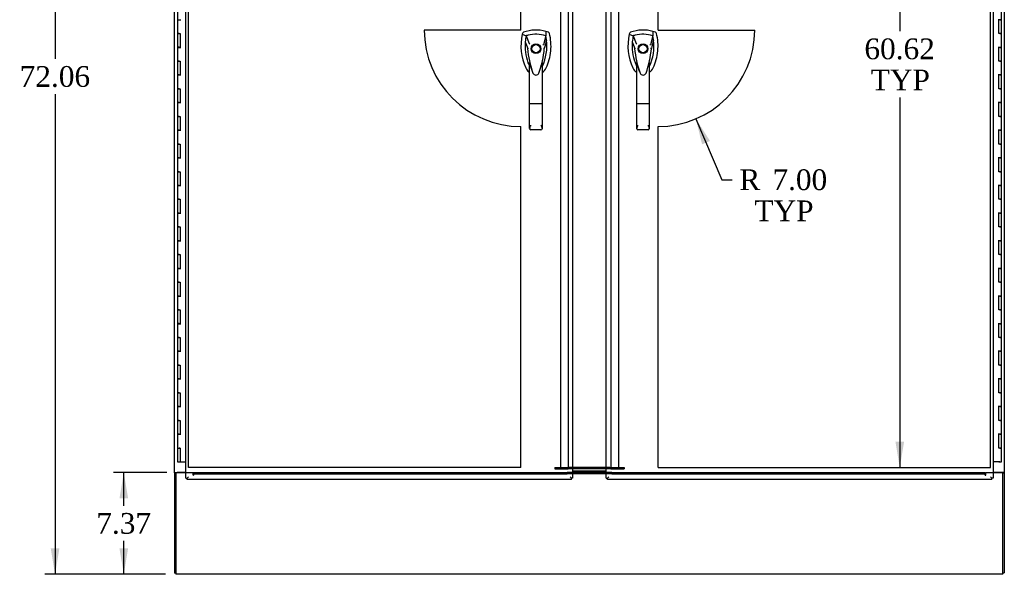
# Model space of a CAD drawing. Header units: inches. Extents: x 1 to 359, y -2 to 239.
# Tile 35 of 79: x 68 to 140, y 81 to 121. Entities that reach past the tile are written whole.
import ezdxf
from ezdxf.enums import TextEntityAlignment as Align
from ezdxf.lldxf.tags import DXFTag

# ---------------------------------------------------------------- set-up
doc = ezdxf.new("R2010")
doc.units = ezdxf.units.IN
doc.header["$MEASUREMENT"] = 0
for name, color, linetype in [('COM54746-60', 7, 'Continuous'), ('COM70098', 7, 'Continuous'), ('COM70739-9', 7, 'Continuous'), ('COM71195-7', 7, 'Continuous'), ('COM71196-7', 7, 'Continuous'), ('COM71299-2', 7, 'Continuous'), ('COM71300-2', 7, 'Continuous'), ('COM71301-2', 7, 'Continuous'), ('Default', 7, 'Continuous'), ('DV1_Default', 7, 'Continuous'), ('GSK87756', 7, 'Continuous'), ('HAN13068', 7, 'Continuous'), ('NTS86070', 7, 'Continuous')]:
    doc.layers.add(name, color=color, linetype=linetype)
doc.styles.add('SEACAD_Times_New_Roman', font='times.ttf')
tags = doc.linetypes.add('HIDDEN2', pattern=[0.1875, 0.125, -0.0625]).pattern_tags.tags
tags[6:7] = [DXFTag(74, 4), DXFTag(75, 0), DXFTag(340, '0'), DXFTag(46, 0.0), DXFTag(50, 0.0), DXFTag(44, 0.0), DXFTag(45, 0.0)]
tags[4:5] = [DXFTag(74, 4), DXFTag(75, 0), DXFTag(340, '0'), DXFTag(46, 0.0), DXFTag(50, 0.0), DXFTag(44, 0.0), DXFTag(45, 0.0)]
tags = doc.linetypes.add('PHANTOM2', pattern=[1.25, 0.625, -0.125, 0.125, -0.125, 0.125, -0.125]).pattern_tags.tags
tags[14:15] = [DXFTag(74, 4), DXFTag(75, 0), DXFTag(340, '0'), DXFTag(46, 0.0), DXFTag(50, 0.0), DXFTag(44, 0.0), DXFTag(45, 0.0)]
tags[12:13] = [DXFTag(74, 4), DXFTag(75, 0), DXFTag(340, '0'), DXFTag(46, 0.0), DXFTag(50, 0.0), DXFTag(44, 0.0), DXFTag(45, 0.0)]
tags[10:11] = [DXFTag(74, 4), DXFTag(75, 0), DXFTag(340, '0'), DXFTag(46, 0.0), DXFTag(50, 0.0), DXFTag(44, 0.0), DXFTag(45, 0.0)]
tags[8:9] = [DXFTag(74, 4), DXFTag(75, 0), DXFTag(340, '0'), DXFTag(46, 0.0), DXFTag(50, 0.0), DXFTag(44, 0.0), DXFTag(45, 0.0)]
tags[6:7] = [DXFTag(74, 4), DXFTag(75, 0), DXFTag(340, '0'), DXFTag(46, 0.0), DXFTag(50, 0.0), DXFTag(44, 0.0), DXFTag(45, 0.0)]
tags[4:5] = [DXFTag(74, 4), DXFTag(75, 0), DXFTag(340, '0'), DXFTag(46, 0.0), DXFTag(50, 0.0), DXFTag(44, 0.0), DXFTag(45, 0.0)]
doc.dimstyles.new('HAMMOND_(STH_-_300x200)', dxfattribs={"dimtxt": 1.5, "dimasz": 1.875, "dimexe": 0.75, "dimexo": 0.75, "dimgap": 0.375, "dimtad": 0, "dimtih": 1, "dimtoh": 1, "dimzin": 0, "dimdsep": 46, "dimtxsty": 'SEACAD_Times_New_Roman', "dimblk1": '_SE_FILLED', "dimblk2": '_SE_FILLED', "dimsah": 1, "dimcen": 0.75, "dimadec": 0, "dimazin": 0, "dimtfac": 0.8, "dimtofl": 0, "dimtmove": 0, "dimatfit": 3, "dimfxl": 1, "dimtolj": 1, "dimtzin": 0, "dimarcsym": 0})

# ---------------------------------------------------------------- blocks, each defined once
blk = doc.blocks.new('SE')
at = {"layer": 'COM54746-60', "color": 7, "linetype": 'Continuous'}
for p, q in [((79.796, 122.382), (79.796, 121.382)), ((139.436, 121.381), (139.436, 122.382)), ((79.796, 121.383), (79.796, 120.382)), ((79.796, 121.382), (80.03, 121.382)), ((139.436, 121.382), (139.202, 121.382)), ((139.319, 121.381), (139.252, 121.381)), ((139.252, 120.382), (139.252, 121.381)), ((139.319, 121.381), (139.436, 121.381)), ((139.436, 120.382), (139.436, 121.382)), ((79.913, 120.382), (79.796, 120.382)), ((79.796, 120.382), (79.913, 120.382)), ((79.796, 120.382), (79.796, 119.382)), ((79.913, 120.382), (79.981, 120.382)), ((79.981, 120.382), (79.981, 119.383)), ((139.319, 120.382), (139.252, 120.382)), ((139.319, 120.382), (139.436, 120.382)), ((139.436, 120.382), (139.319, 120.382)), ((139.436, 119.381), (139.436, 120.382)), ((79.913, 119.383), (79.796, 119.383)), ((79.796, 119.383), (79.796, 118.382)), ((79.796, 119.382), (80.03, 119.382)), ((79.913, 119.383), (79.981, 119.383)), ((139.436, 119.382), (139.202, 119.382)), ((139.319, 119.381), (139.252, 119.381)), ((139.252, 118.382), (139.252, 119.381)), ((139.319, 119.381), (139.436, 119.381)), ((139.436, 118.382), (139.436, 119.382)), ((79.913, 118.382), (79.796, 118.382)), ((79.796, 118.382), (79.913, 118.382)), ((79.796, 118.382), (79.796, 117.382)), ((79.913, 118.382), (79.981, 118.382)), ((79.981, 118.382), (79.981, 117.383)), ((139.319, 118.382), (139.252, 118.382)), ((139.319, 118.382), (139.436, 118.382)), ((139.436, 118.382), (139.319, 118.382)), ((139.436, 117.381), (139.436, 118.382)), ((79.913, 117.383), (79.796, 117.383)), ((79.796, 117.383), (79.796, 116.382)), ((79.796, 117.382), (80.03, 117.382)), ((79.913, 117.383), (79.981, 117.383)), ((139.436, 117.382), (139.202, 117.382)), ((139.319, 117.381), (139.252, 117.381)), ((139.252, 116.382), (139.252, 117.381)), ((139.319, 117.381), (139.436, 117.381)), ((139.436, 116.382), (139.436, 117.382)), ((79.913, 116.382), (79.796, 116.382)), ((79.796, 116.382), (79.913, 116.382)), ((79.796, 116.382), (79.796, 115.382)), ((79.913, 116.382), (79.981, 116.382)), ((79.981, 116.382), (79.981, 115.383)), ((139.319, 116.382), (139.252, 116.382)), ((139.319, 116.382), (139.436, 116.382)), ((139.436, 116.382), (139.319, 116.382)), ((139.436, 115.381), (139.436, 116.382)), ((79.913, 115.383), (79.796, 115.383)), ((79.796, 115.383), (79.796, 114.382)), ((79.796, 115.382), (80.03, 115.382)), ((79.913, 115.383), (79.981, 115.383)), ((139.436, 115.382), (139.202, 115.382)), ((139.319, 115.381), (139.252, 115.381)), ((139.252, 114.382), (139.252, 115.381)), ((139.319, 115.381), (139.436, 115.381)), ((139.436, 114.382), (139.436, 115.382)), ((79.913, 114.382), (79.796, 114.382)), ((79.796, 114.382), (79.913, 114.382)), ((79.796, 114.382), (79.796, 113.382)), ((79.913, 114.382), (79.981, 114.382)), ((79.981, 114.382), (79.981, 113.383)), ((139.319, 114.382), (139.252, 114.382)), ((139.319, 114.382), (139.436, 114.382)), ((139.436, 114.382), (139.319, 114.382)), ((139.436, 113.381), (139.436, 114.382)), ((79.913, 113.383), (79.796, 113.383)), ((79.796, 113.383), (79.796, 112.382)), ((79.796, 113.382), (80.03, 113.382)), ((79.913, 113.383), (79.981, 113.383)), ((139.436, 113.382), (139.202, 113.382)), ((139.319, 113.381), (139.252, 113.381)), ((139.252, 112.382), (139.252, 113.381)), ((139.319, 113.381), (139.436, 113.381)), ((139.436, 112.382), (139.436, 113.382)), ((79.913, 112.382), (79.796, 112.382)), ((79.796, 112.382), (79.913, 112.382)), ((79.796, 112.382), (79.796, 111.382)), ((79.913, 112.382), (79.981, 112.382)), ((79.981, 112.382), (79.981, 111.383)), ((139.319, 112.382), (139.252, 112.382)), ((139.319, 112.382), (139.436, 112.382)), ((139.436, 112.382), (139.319, 112.382)), ((139.436, 111.381), (139.436, 112.382)), ((79.913, 111.383), (79.796, 111.383)), ((79.796, 111.383), (79.796, 110.382)), ((79.796, 111.382), (80.03, 111.382)), ((79.913, 111.383), (79.981, 111.383)), ((139.436, 111.382), (139.202, 111.382)), ((139.319, 111.381), (139.252, 111.381)), ((139.252, 110.382), (139.252, 111.381)), ((139.319, 111.381), (139.436, 111.381)), ((139.436, 110.382), (139.436, 111.382)), ((79.913, 110.382), (79.796, 110.382)), ((79.796, 110.382), (79.913, 110.382)), ((79.796, 110.382), (79.796, 109.382)), ((79.913, 110.382), (79.981, 110.382)), ((79.981, 110.382), (79.981, 109.383)), ((139.319, 110.382), (139.252, 110.382)), ((139.319, 110.382), (139.436, 110.382)), ((139.436, 110.382), (139.319, 110.382)), ((139.436, 109.381), (139.436, 110.382)), ((79.913, 109.383), (79.796, 109.383)), ((79.796, 109.383), (79.796, 108.382)), ((79.796, 109.382), (80.03, 109.382)), ((79.913, 109.383), (79.981, 109.383)), ((139.436, 109.382), (139.202, 109.382)), ((139.319, 109.381), (139.252, 109.381)), ((139.252, 108.382), (139.252, 109.381)), ((139.319, 109.381), (139.436, 109.381)), ((139.436, 108.382), (139.436, 109.382)), ((79.913, 108.382), (79.796, 108.382)), ((79.796, 108.382), (79.913, 108.382)), ((79.796, 108.382), (79.796, 107.382)), ((79.913, 108.382), (79.981, 108.382)), ((79.981, 108.382), (79.981, 107.383)), ((139.319, 108.382), (139.252, 108.382)), ((139.319, 108.382), (139.436, 108.382)), ((139.436, 108.382), (139.319, 108.382)), ((139.436, 107.381), (139.436, 108.382)), ((79.913, 107.383), (79.796, 107.383)), ((79.796, 107.383), (79.796, 106.382)), ((79.796, 107.382), (80.03, 107.382)), ((79.913, 107.383), (79.981, 107.383)), ((139.436, 107.382), (139.202, 107.382)), ((139.319, 107.381), (139.252, 107.381)), ((139.252, 106.382), (139.252, 107.381)), ((139.319, 107.381), (139.436, 107.381)), ((139.436, 106.382), (139.436, 107.382)), ((79.913, 106.382), (79.796, 106.382)), ((79.796, 106.382), (79.913, 106.382)), ((79.796, 106.382), (79.796, 105.382)), ((79.913, 106.382), (79.981, 106.382)), ((79.981, 106.382), (79.981, 105.383)), ((139.319, 106.382), (139.252, 106.382)), ((139.319, 106.382), (139.436, 106.382)), ((139.436, 106.382), (139.319, 106.382)), ((139.436, 105.381), (139.436, 106.382)), ((79.913, 105.383), (79.796, 105.383)), ((79.796, 105.383), (79.796, 104.382)), ((79.796, 105.382), (80.03, 105.382)), ((79.913, 105.383), (79.981, 105.383)), ((139.436, 105.382), (139.202, 105.382)), ((139.319, 105.381), (139.252, 105.381)), ((139.252, 104.382), (139.252, 105.381)), ((139.319, 105.381), (139.436, 105.381)), ((139.436, 104.382), (139.436, 105.382)), ((79.913, 104.382), (79.796, 104.382)), ((79.796, 104.382), (79.913, 104.382)), ((79.796, 104.382), (79.796, 103.382)), ((79.913, 104.382), (79.981, 104.382)), ((79.981, 104.382), (79.981, 103.383)), ((139.319, 104.382), (139.252, 104.382)), ((139.319, 104.382), (139.436, 104.382)), ((139.436, 104.382), (139.319, 104.382)), ((139.436, 103.381), (139.436, 104.382)), ((79.913, 103.383), (79.796, 103.383)), ((79.796, 103.383), (79.796, 102.382)), ((79.796, 103.382), (80.03, 103.382)), ((79.913, 103.383), (79.981, 103.383)), ((139.436, 103.382), (139.202, 103.382)), ((139.319, 103.381), (139.252, 103.381)), ((139.252, 102.382), (139.252, 103.381)), ((139.319, 103.381), (139.436, 103.381)), ((139.436, 102.382), (139.436, 103.382)), ((79.913, 102.382), (79.796, 102.382)), ((79.796, 102.382), (79.913, 102.382)), ((79.796, 102.382), (79.796, 101.382)), ((79.913, 102.382), (79.981, 102.382)), ((79.981, 102.382), (79.981, 101.383)), ((139.319, 102.382), (139.252, 102.382)), ((139.319, 102.382), (139.436, 102.382)), ((139.436, 102.382), (139.319, 102.382)), ((139.436, 101.381), (139.436, 102.382)), ((79.913, 101.383), (79.796, 101.383)), ((79.796, 101.383), (79.796, 100.382)), ((79.796, 101.382), (80.03, 101.382)), ((79.913, 101.383), (79.981, 101.383)), ((139.436, 101.382), (139.202, 101.382)), ((139.319, 101.381), (139.252, 101.381)), ((139.252, 100.382), (139.252, 101.381)), ((139.319, 101.381), (139.436, 101.381)), ((139.436, 100.382), (139.436, 101.382)), ((79.913, 100.382), (79.796, 100.382)), ((79.796, 100.382), (79.913, 100.382)), ((79.796, 100.382), (79.796, 99.382)), ((79.913, 100.382), (79.981, 100.382)), ((79.981, 100.382), (79.981, 99.383)), ((139.319, 100.382), (139.252, 100.382)), ((139.319, 100.382), (139.436, 100.382)), ((139.436, 100.382), (139.319, 100.382)), ((139.436, 99.381), (139.436, 100.382)), ((79.913, 99.383), (79.796, 99.383)), ((79.796, 99.383), (79.796, 98.382)), ((79.796, 99.382), (80.03, 99.382)), ((79.913, 99.383), (79.981, 99.383)), ((139.436, 99.382), (139.202, 99.382)), ((139.319, 99.381), (139.252, 99.381)), ((139.252, 98.382), (139.252, 99.381)), ((139.319, 99.381), (139.436, 99.381)), ((139.436, 98.382), (139.436, 99.382)), ((79.913, 98.382), (79.796, 98.382)), ((79.796, 98.382), (79.913, 98.382)), ((79.796, 98.382), (79.796, 97.382)), ((79.913, 98.382), (79.981, 98.382)), ((79.981, 98.382), (79.981, 97.383)), ((139.319, 98.382), (139.252, 98.382)), ((139.319, 98.382), (139.436, 98.382)), ((139.436, 98.382), (139.319, 98.382)), ((139.436, 97.381), (139.436, 98.382)), ((79.913, 97.383), (79.796, 97.383)), ((79.796, 97.383), (79.796, 96.382)), ((79.796, 97.382), (80.03, 97.382)), ((79.913, 97.383), (79.981, 97.383)), ((139.436, 97.382), (139.202, 97.382)), ((139.319, 97.381), (139.252, 97.381)), ((139.252, 96.382), (139.252, 97.381)), ((139.319, 97.381), (139.436, 97.381)), ((139.436, 96.382), (139.436, 97.382)), ((79.913, 96.382), (79.796, 96.382)), ((79.796, 96.382), (79.913, 96.382)), ((79.796, 96.382), (79.796, 95.382)), ((79.913, 96.382), (79.981, 96.382)), ((79.981, 96.382), (79.981, 95.383)), ((139.319, 96.382), (139.252, 96.382)), ((139.319, 96.382), (139.436, 96.382)), ((139.436, 96.382), (139.319, 96.382)), ((139.436, 95.381), (139.436, 96.382)), ((79.913, 95.383), (79.796, 95.383)), ((79.796, 95.383), (79.796, 94.382)), ((79.796, 95.382), (80.03, 95.382)), ((79.913, 95.383), (79.981, 95.383)), ((139.436, 95.382), (139.202, 95.382)), ((139.319, 95.381), (139.252, 95.381)), ((139.252, 94.382), (139.252, 95.381)), ((139.319, 95.381), (139.436, 95.381)), ((139.436, 94.382), (139.436, 95.382)), ((79.913, 94.382), (79.796, 94.382)), ((79.796, 94.382), (79.913, 94.382)), ((79.796, 94.382), (79.796, 93.382)), ((79.913, 94.382), (79.981, 94.382)), ((79.981, 94.382), (79.981, 93.383)), ((139.319, 94.382), (139.252, 94.382)), ((139.319, 94.382), (139.436, 94.382)), ((139.436, 94.382), (139.319, 94.382)), ((139.436, 93.381), (139.436, 94.382)), ((79.913, 93.383), (79.796, 93.383)), ((79.796, 93.383), (79.796, 92.382)), ((79.796, 93.382), (80.03, 93.382)), ((79.913, 93.383), (79.981, 93.383)), ((139.436, 93.382), (139.202, 93.382)), ((139.319, 93.381), (139.252, 93.381)), ((139.252, 92.382), (139.252, 93.381)), ((139.319, 93.381), (139.436, 93.381)), ((139.436, 92.382), (139.436, 93.382)), ((79.913, 92.382), (79.796, 92.382)), ((79.796, 92.382), (79.913, 92.382)), ((79.796, 92.382), (79.796, 91.382)), ((79.913, 92.382), (79.981, 92.382)), ((79.981, 92.382), (79.981, 91.383)), ((139.319, 92.382), (139.252, 92.382)), ((139.319, 92.382), (139.436, 92.382)), ((139.436, 92.382), (139.319, 92.382)), ((139.436, 91.381), (139.436, 92.382)), ((79.913, 91.383), (79.796, 91.383)), ((79.796, 91.383), (79.796, 90.382)), ((79.796, 91.382), (80.03, 91.382)), ((79.913, 91.383), (79.981, 91.383)), ((139.436, 91.382), (139.202, 91.382)), ((139.252, 90.382), (139.252, 91.381)), ((139.319, 91.381), (139.252, 91.381)), ((139.319, 91.381), (139.436, 91.381)), ((139.436, 90.382), (139.436, 91.382)), ((79.796, 90.382), (79.913, 90.382)), ((79.796, 90.382), (79.981, 90.382)), ((79.796, 90.382), (79.796, 89.382)), ((79.863, 90.382), (79.863, 90.382)), ((79.981, 90.382), (79.913, 90.382)), ((79.963, 90.382), (79.963, 90.382)), ((79.981, 90.382), (79.981, 89.382)), ((139.319, 90.382), (139.252, 90.382)), ((139.319, 90.382), (139.436, 90.382)), ((139.436, 90.382), (139.319, 90.382)), ((139.436, 89.382), (139.436, 90.382)), ((79.796, 89.382), (79.981, 89.382)), ((79.981, 89.382), (80.398, 89.382)), ((139.319, 89.382), (138.834, 89.382)), ((139.257, 89.347), (139.257, 89.373)), ((139.257, 89.373), (139.307, 89.373)), ((139.307, 89.347), (139.257, 89.347)), ((139.269, 89.382), (139.269, 89.373)), ((139.332, 89.373), (139.307, 89.373)), ((139.332, 89.347), (139.307, 89.347)), ((139.319, 89.382), (139.436, 89.382)), ((139.332, 89.373), (139.382, 89.373)), ((139.382, 89.347), (139.332, 89.347)), ((139.369, 89.373), (139.369, 89.382)), ((139.382, 89.373), (139.382, 89.347))]:
    blk.add_line(p, q, dxfattribs=at)
at = {"layer": 'COM70098', "color": 7, "linetype": 'HIDDEN2'}
for p, q in [((107.116, 88.963), (108.079, 88.963)), ((107.116, 88.963), (107.116, 88.868)), ((107.116, 88.868), (108.079, 88.868)), ((108.079, 88.868), (108.079, 88.963)), ((108.079, 88.963), (108.139, 88.963)), ((108.139, 88.868), (108.079, 88.868)), ((108.398, 88.963), (108.139, 88.963)), ((108.398, 88.868), (108.139, 88.868)), ((111.093, 88.963), (110.834, 88.963)), ((111.093, 88.868), (110.834, 88.868)), ((111.093, 88.963), (111.153, 88.963)), ((111.153, 88.868), (111.093, 88.868)), ((111.153, 88.963), (112.116, 88.963)), ((111.153, 88.868), (111.153, 88.963)), ((111.153, 88.868), (112.116, 88.868)), ((112.116, 88.963), (112.116, 88.868))]:
    blk.add_line(p, q, dxfattribs=at)
at = {"layer": 'COM70098', "color": 7, "linetype": 'Continuous'}
for p, q in [((110.834, 88.963), (108.398, 88.963)), ((110.834, 88.868), (108.398, 88.868)), ((108.398, 88.713), (110.834, 88.713)), ((108.398, 88.618), (110.834, 88.618))]:
    blk.add_line(p, q, dxfattribs=at)
at = {"layer": 'COM70739-9', "color": 7, "linetype": 'HIDDEN2'}
for p, q in [((107.512, 149.583), (107.512, 88.963)), ((108.079, 149.583), (108.079, 88.963)), ((111.153, 149.583), (111.153, 88.963)), ((111.72, 149.583), (111.72, 88.963)), ((107.697, 88.963), (108.079, 88.963)), ((111.153, 88.963), (111.535, 88.963))]:
    blk.add_line(p, q, dxfattribs=at)
at = {"layer": 'COM71195-7', "color": 7, "linetype": 'Continuous'}
for p, q in [((80.398, 88.211), (80.398, 150.553)), ((108.398, 150.553), (108.398, 88.211)), ((80.398, 88.211), (80.493, 88.211)), ((80.493, 88.211), (80.588, 88.306)), ((80.493, 88.211), (80.588, 88.306)), ((80.493, 88.116), (80.493, 88.211)), ((108.303, 88.116), (80.493, 88.116)), ((108.303, 88.211), (108.208, 88.306)), ((108.303, 88.211), (108.208, 88.306)), ((108.303, 88.116), (108.303, 88.211)), ((108.398, 88.211), (108.303, 88.211))]:
    blk.add_line(p, q, dxfattribs=at)
at = {"layer": 'COM71196-7', "color": 7, "linetype": 'Continuous'}
for p, q in [((110.834, 88.211), (110.834, 150.553)), ((138.834, 150.553), (138.834, 88.211)), ((110.834, 88.211), (110.929, 88.211)), ((110.929, 88.211), (111.024, 88.306)), ((110.929, 88.211), (111.024, 88.306)), ((110.929, 88.116), (110.929, 88.211)), ((138.739, 88.116), (110.929, 88.116)), ((138.739, 88.211), (138.644, 88.306)), ((138.739, 88.211), (138.644, 88.306)), ((138.739, 88.116), (138.739, 88.211)), ((138.834, 88.211), (138.739, 88.211))]:
    blk.add_line(p, q, dxfattribs=at)
at = {"layer": 'COM71299-2', "color": 7, "linetype": 'Continuous'}
for p, q in [((79.681, 88.588), (79.681, 81.433)), ((80.398, 88.588), (79.681, 88.588)), ((110.834, 88.614), (108.398, 88.614)), ((110.834, 88.521), (108.398, 88.521)), ((139.551, 88.588), (138.834, 88.588)), ((139.551, 81.433), (139.551, 88.588)), ((79.681, 81.433), (79.681, 81.243)), ((139.551, 81.243), (139.551, 81.433)), ((139.551, 81.243), (79.681, 81.243))]:
    blk.add_line(p, q, dxfattribs=at)
at = {"layer": 'COM71299-2', "color": 7, "linetype": 'HIDDEN2'}
for p, q in [((80.931, 88.588), (80.398, 88.588)), ((80.931, 88.428), (80.931, 88.588)), ((80.961, 88.618), (80.961, 88.523)), ((80.961, 88.618), (107.999, 88.618)), ((80.961, 88.523), (107.999, 88.523)), ((80.961, 88.523), (80.961, 88.428)), ((107.999, 88.618), (107.999, 88.523)), ((108.398, 88.614), (107.999, 88.614)), ((107.999, 88.521), (107.999, 88.523)), ((108.398, 88.521), (107.999, 88.521)), ((111.233, 88.614), (110.834, 88.614)), ((111.233, 88.521), (110.834, 88.521)), ((111.233, 88.618), (111.233, 88.523)), ((111.233, 88.618), (138.271, 88.618)), ((111.233, 88.523), (138.271, 88.523)), ((111.233, 88.523), (111.233, 88.521)), ((138.271, 88.618), (138.271, 88.523)), ((138.271, 88.428), (138.271, 88.523)), ((138.301, 88.428), (138.301, 88.588)), ((138.834, 88.588), (138.301, 88.588))]:
    blk.add_line(p, q, dxfattribs=at)
for centre in [(80.946, 88.428), (138.286, 88.428)]:
    blk.add_arc(centre, 0.015, 180, 0, dxfattribs=at)
at = {"layer": 'COM71300-2', "color": 7, "linetype": 'Continuous'}
for p, q in [((79.586, 88.615), (79.586, 149.93)), ((79.586, 88.585), (79.586, 88.615)), ((79.586, 88.615), (79.776, 88.615)), ((79.586, 88.585), (79.586, 81.335)), ((79.681, 88.585), (79.586, 88.585)), ((79.681, 88.588), (79.681, 88.615)), ((80.398, 88.615), (79.776, 88.615)), ((79.681, 81.335), (79.586, 81.335))]:
    blk.add_line(p, q, dxfattribs=at)
at = {"layer": 'COM71301-2', "color": 7, "linetype": 'Continuous'}
for p, q in [((139.646, 149.928), (139.646, 88.618)), ((139.456, 88.618), (138.834, 88.618)), ((139.646, 88.618), (139.456, 88.618)), ((139.551, 88.618), (139.551, 88.588)), ((139.551, 88.588), (139.646, 88.588)), ((139.646, 88.618), (139.646, 88.588)), ((139.646, 88.588), (139.646, 81.338)), ((139.551, 81.338), (139.646, 81.338))]:
    blk.add_line(p, q, dxfattribs=at)
at = {"layer": 'DV1_Default', "color": 7, "linetype": 'PHANTOM2'}
for p, q in [((80.588, 88.963), (80.588, 149.583)), ((104.652, 120.632), (104.652, 149.583)), ((114.581, 120.632), (114.581, 149.583)), ((138.644, 88.963), (138.644, 149.583)), ((104.652, 120.632), (97.652, 120.632)), ((114.581, 120.632), (121.581, 120.632)), ((104.652, 88.963), (104.652, 113.652)), ((114.581, 88.963), (114.581, 113.652)), ((104.652, 88.963), (80.588, 88.963)), ((114.581, 88.963), (138.644, 88.963))]:
    blk.add_line(p, q, dxfattribs=at)
for centre, start, end in [((104.652, 120.652), 180.16574, 270), ((114.581, 120.652), 270, 359.83426)]:
    blk.add_arc(centre, 7, start, end, dxfattribs=at)
at = {"layer": 'GSK87756', "color": 7, "linetype": 'Continuous'}
for p, q in [((110.834, 88.884), (108.398, 88.884)), ((110.834, 88.696), (108.398, 88.696))]:
    blk.add_line(p, q, dxfattribs=at)
at = {"layer": 'HAN13068', "color": 7, "linetype": 'Continuous'}
for p, q in [((106.64, 120.471), (106.46, 120.53)), ((114.39, 120.471), (114.21, 120.53)), ((104.765, 120.384), (104.751, 120.325)), ((104.751, 120.325), (105.034, 120.22)), ((105.034, 120.22), (105.25, 119.648)), ((106.449, 120.22), (106.285, 119.564)), ((112.515, 120.384), (112.501, 120.325)), ((112.501, 120.325), (112.784, 120.22)), ((112.784, 120.22), (113, 119.648)), ((114.199, 120.22), (114.035, 119.564)), ((105.136, 119.299), (105.136, 119.298)), ((105.25, 119.648), (105.295, 119.614)), ((106.347, 119.302), (106.347, 119.303)), ((112.886, 119.299), (112.886, 119.298)), ((113, 119.648), (113.045, 119.614)), ((114.097, 119.302), (114.097, 119.303)), ((105.286, 115.305), (105.286, 118.283)), ((105.48, 117.642), (105.484, 117.634)), ((106.196, 118.282), (106.196, 115.305)), ((106.196, 118.002), (106.221, 118.049)), ((113.036, 115.305), (113.036, 118.283)), ((113.23, 117.642), (113.234, 117.634)), ((113.946, 118.282), (113.946, 115.305)), ((113.946, 118.002), (113.971, 118.049)), ((105.286, 113.497), (105.286, 115.305)), ((106.106, 115.299), (105.376, 115.299)), ((106.196, 115.305), (106.196, 113.497)), ((113.036, 113.497), (113.036, 115.305)), ((113.856, 115.299), (113.126, 115.299)), ((113.946, 115.305), (113.946, 113.497)), ((106.106, 113.407), (105.376, 113.407)), ((113.856, 113.407), (113.126, 113.407))]:
    blk.add_line(p, q, dxfattribs=at)
for centre, radius in [((105.741, 119.282), 0.35), ((105.741, 119.282), 0.3), ((113.491, 119.282), 0.35), ((113.491, 119.282), 0.3)]:
    blk.add_circle(centre, radius, dxfattribs=at)
for centre, radius, start, end in [((105.741, 118.047), 2.585, 73.85893, 110.34924), ((113.491, 118.047), 2.585, 73.85893, 110.34924), ((108.373, 119.472), 3.721, 166.75318, 205.10266), ((108.373, 119.472), 3.421, 174.70184, 200.20775), ((108.373, 119.472), 3.421, 167.3846, 174.70184), ((105.741, 118.047), 2.285, 106.83853, 108.03431), ((105.741, 118.047), 2.285, 104.45028, 106.83853), ((105.741, 118.047), 2.285, 71.96569, 104.45028), ((103.11, 119.472), 3.421, 334.89734, 7.2824), ((103.11, 119.472), 3.421, 10.11379, 12.6154), ((103.11, 119.472), 3.421, 8.519, 10.11379), ((103.11, 119.472), 3.421, 7.2824, 8.519), ((116.123, 119.472), 3.721, 166.75318, 205.10266), ((116.123, 119.472), 3.421, 174.70184, 200.20775), ((116.123, 119.472), 3.421, 167.3846, 174.70184), ((113.491, 118.047), 2.285, 106.83853, 108.03431), ((113.491, 118.047), 2.285, 104.45028, 106.83853), ((113.491, 118.047), 2.285, 71.96569, 104.45028), ((110.86, 119.472), 3.421, 334.89734, 7.2824), ((110.86, 119.472), 3.421, 10.11379, 12.6154), ((110.86, 119.472), 3.421, 8.519, 10.11379), ((110.86, 119.472), 3.421, 7.2824, 8.519), ((105.225, 117.951), 1.35, 91.23359, 93.76963), ((111.984, 119.868), 6.872, 184.75423, 199.9908), ((99.304, 119.898), 7.068, 340.3478, 355.1696), ((119.105, 92.855), 29.627, 115.64179, 115.75394), ((106.282, 118.514), 0.791, 85.30773, 89.6394), ((112.975, 117.951), 1.35, 91.23359, 93.76963), ((119.734, 119.868), 6.872, 184.75423, 199.9908), ((107.054, 119.898), 7.068, 340.3478, 355.1696), ((126.855, 92.855), 29.627, 115.64179, 115.75394), ((114.032, 118.514), 0.791, 85.30773, 89.6394), ((108.373, 119.472), 3.421, 200.20775, 205.10266), ((105.682, 118.212), 0.75, 233.47883, 237.41143), ((105.682, 118.212), 0.45, 205.10266, 208.42246), ((103.757, 117.677), 1.646, 10.27719, 21.64676), ((105.801, 118.212), 0.75, 301.42483, 334.89734), ((105.801, 118.212), 0.45, 331.57754, 334.89734), ((116.123, 119.472), 3.421, 200.20775, 205.10266), ((113.432, 118.212), 0.75, 233.47883, 238.15135), ((113.432, 118.212), 0.45, 205.10266, 208.42246), ((111.507, 117.677), 1.646, 10.27719, 21.64676), ((113.551, 118.212), 0.45, 331.57754, 334.89734), ((113.551, 118.212), 0.75, 301.84865, 334.89734), ((105.743, 117.608), 0.234, 202.28022, 338.21669), ((113.493, 117.608), 0.234, 202.28022, 338.21669), ((105.377, 113.497), 0.0903, 180.00172, 181.11543), ((105.376, 113.497), 0.09, 181.11716, 270), ((106.106, 113.497), 0.09, 270, 358.88284), ((106.106, 113.497), 0.0903, 358.88457, 359.99828), ((113.127, 113.497), 0.0903, 180.00172, 181.11543), ((113.126, 113.497), 0.09, 181.11716, 270), ((113.856, 113.497), 0.09, 270, 358.88284), ((113.856, 113.497), 0.0903, 358.88457, 359.99828)]:
    blk.add_arc(centre, radius, start, end, dxfattribs=at)
for points in [[(104.843, 120.471), (104.805, 120.457), (104.775, 120.423), (104.765, 120.384)], [(106.46, 120.53), (106.456, 120.427), (106.452, 120.323), (106.449, 120.22)], [(106.718, 120.384), (106.708, 120.423), (106.678, 120.457), (106.64, 120.471)], [(112.593, 120.471), (112.555, 120.457), (112.525, 120.423), (112.515, 120.384)], [(114.21, 120.53), (114.206, 120.427), (114.202, 120.323), (114.199, 120.22)], [(114.468, 120.384), (114.458, 120.423), (114.428, 120.457), (114.39, 120.471)], [(104.966, 119.788), (105.023, 119.625), (105.079, 119.462), (105.136, 119.299)], [(106.504, 119.906), (106.451, 119.705), (106.399, 119.504), (106.347, 119.303)], [(112.716, 119.788), (112.773, 119.625), (112.829, 119.462), (112.886, 119.299)], [(114.254, 119.906), (114.201, 119.705), (114.149, 119.504), (114.097, 119.303)], [(105.003, 117.894), (105.056, 117.782), (105.136, 117.683), (105.236, 117.609)], [(112.753, 117.894), (112.806, 117.782), (112.886, 117.683), (112.986, 117.609)]]:
    blk.add_open_spline(points, degree=3, dxfattribs=at)
for points, knots in [([(106.48, 117.894), (106.66, 118.279), (106.774, 118.695), (106.855, 119.542), (106.822, 119.972), (106.718, 120.384)], [0, 0, 0, 0, 0.5, 0.5, 1, 1, 1, 1]), ([(114.23, 117.894), (114.41, 118.279), (114.524, 118.695), (114.605, 119.542), (114.572, 119.972), (114.468, 120.384)], [0, 0, 0, 0, 0.5, 0.5, 1, 1, 1, 1]), ([(105.481, 117.642), (105.466, 117.683), (105.451, 117.725), (105.416, 117.835), (105.396, 117.903), (105.376, 117.971)], [0.770336, 0.770336, 0.770336, 0.770336, 0.8588735, 0.8588735, 1, 1, 1, 1]), ([(106.106, 117.97), (106.123, 118.027), (106.139, 118.084), (106.162, 118.17), (106.17, 118.198), (106.181, 118.239), (106.185, 118.253), (106.19, 118.271), (106.192, 118.276), (106.195, 118.284), (106.196, 118.285), (106.196, 118.282)], [0, 0, 0, 0, 0.5, 0.5, 0.75, 0.75, 0.875, 0.875, 0.9375, 0.9375, 1, 1, 1, 1]), ([(113.231, 117.642), (113.216, 117.683), (113.201, 117.725), (113.166, 117.835), (113.146, 117.903), (113.126, 117.971)], [0.770336, 0.770336, 0.770336, 0.770336, 0.8588735, 0.8588735, 1, 1, 1, 1]), ([(113.856, 117.97), (113.873, 118.027), (113.889, 118.084), (113.912, 118.17), (113.92, 118.198), (113.931, 118.239), (113.935, 118.253), (113.94, 118.271), (113.942, 118.276), (113.945, 118.284), (113.946, 118.285), (113.946, 118.282)], [0, 0, 0, 0, 0.5, 0.5, 0.75, 0.75, 0.875, 0.875, 0.9375, 0.9375, 1, 1, 1, 1]), ([(105.376, 115.299), (105.37, 115.299), (105.365, 115.299), (105.353, 115.299), (105.347, 115.299), (105.336, 115.3), (105.331, 115.3), (105.322, 115.3), (105.317, 115.301), (105.304, 115.301), (105.298, 115.302), (105.291, 115.303), (105.289, 115.303), (105.287, 115.304), (105.286, 115.305), (105.286, 115.305)], [0, 0, 0, 0, 0.125, 0.125, 0.25, 0.25, 0.375, 0.375, 0.5, 0.5, 0.75, 0.75, 0.875, 0.875, 1, 1, 1, 1]), ([(106.196, 115.305), (106.196, 115.305), (106.196, 115.304), (106.194, 115.303), (106.192, 115.303), (106.185, 115.302), (106.178, 115.301), (106.166, 115.301), (106.161, 115.3), (106.152, 115.3), (106.146, 115.3), (106.135, 115.299), (106.13, 115.299), (106.118, 115.299), (106.112, 115.299), (106.106, 115.299)], [0, 0, 0, 0, 0.125, 0.125, 0.25, 0.25, 0.5, 0.5, 0.625, 0.625, 0.75, 0.75, 0.875, 0.875, 1, 1, 1, 1]), ([(113.126, 115.299), (113.12, 115.299), (113.115, 115.299), (113.103, 115.299), (113.097, 115.299), (113.086, 115.3), (113.081, 115.3), (113.072, 115.3), (113.067, 115.301), (113.054, 115.301), (113.048, 115.302), (113.041, 115.303), (113.039, 115.303), (113.037, 115.304), (113.036, 115.305), (113.036, 115.305)], [0, 0, 0, 0, 0.125, 0.125, 0.25, 0.25, 0.375, 0.375, 0.5, 0.5, 0.75, 0.75, 0.875, 0.875, 1, 1, 1, 1]), ([(113.946, 115.305), (113.946, 115.305), (113.946, 115.304), (113.944, 115.303), (113.942, 115.303), (113.935, 115.302), (113.928, 115.301), (113.916, 115.301), (113.911, 115.3), (113.902, 115.3), (113.896, 115.3), (113.885, 115.299), (113.88, 115.299), (113.868, 115.299), (113.862, 115.299), (113.856, 115.299)], [0, 0, 0, 0, 0.125, 0.125, 0.25, 0.25, 0.5, 0.5, 0.625, 0.625, 0.75, 0.75, 0.875, 0.875, 1, 1, 1, 1]), ([(105.286, 113.495), (105.287, 113.511), (105.291, 113.528), (105.299, 113.556), (105.303, 113.565), (105.31, 113.585), (105.314, 113.595), (105.327, 113.625), (105.336, 113.647), (105.351, 113.68), (105.356, 113.692), (105.366, 113.715), (105.371, 113.726), (105.376, 113.738)], [0, 0, 0, 0, 0.25, 0.25, 0.375, 0.375, 0.5, 0.5, 0.75, 0.75, 0.875, 0.875, 1, 1, 1, 1]), ([(106.106, 113.738), (106.112, 113.726), (106.117, 113.715), (106.127, 113.692), (106.132, 113.68), (106.147, 113.647), (106.156, 113.625), (106.169, 113.595), (106.173, 113.585), (106.18, 113.565), (106.184, 113.556), (106.192, 113.528), (106.196, 113.511), (106.196, 113.495)], [0, 0, 0, 0, 0.125, 0.125, 0.25, 0.25, 0.5, 0.5, 0.625, 0.625, 0.75, 0.75, 1, 1, 1, 1]), ([(113.036, 113.495), (113.037, 113.511), (113.041, 113.528), (113.049, 113.556), (113.053, 113.565), (113.06, 113.585), (113.064, 113.595), (113.077, 113.625), (113.086, 113.647), (113.101, 113.68), (113.106, 113.692), (113.116, 113.715), (113.121, 113.726), (113.126, 113.738)], [0, 0, 0, 0, 0.25, 0.25, 0.375, 0.375, 0.5, 0.5, 0.75, 0.75, 0.875, 0.875, 1, 1, 1, 1]), ([(113.856, 113.738), (113.862, 113.726), (113.867, 113.715), (113.877, 113.692), (113.882, 113.68), (113.897, 113.647), (113.906, 113.625), (113.919, 113.595), (113.923, 113.585), (113.93, 113.565), (113.934, 113.556), (113.942, 113.528), (113.946, 113.511), (113.946, 113.495)], [0, 0, 0, 0, 0.125, 0.125, 0.25, 0.25, 0.5, 0.5, 0.625, 0.625, 0.75, 0.75, 1, 1, 1, 1])]:
    blk.add_open_spline(points, degree=3, knots=knots, dxfattribs=at)
at = {"layer": 'NTS86070', "color": 7, "linetype": 'Continuous'}
for p, q in [((109.056, 88.618), (109.056, 88.614)), ((109.123, 88.618), (109.123, 88.614)), ((109.799, 88.618), (109.799, 88.614)), ((109.866, 88.614), (109.866, 88.618))]:
    blk.add_line(p, q, dxfattribs=at)
blk = doc.blocks.new('DMBLK56')
at = {"layer": 'Default', "linetype": 'Continuous', "transparency": 16777216}
for points in [[(70.615, 151.428), (71.24, 151.428), (70.927, 153.303)], [(70.615, 83.118), (70.927, 81.243), (71.24, 83.118)]]:
    blk.add_hatch(color=7, dxfattribs=at).paths.add_polyline_path(points)
at = {"layer": 'Default', "color": 7, "linetype": 'Continuous', "transparency": 16777216}
for p, q in [((78.931, 153.303), (70.177, 153.303)), ((70.927, 153.303), (70.927, 118.548)), ((70.927, 115.998), (70.927, 81.243)), ((78.931, 81.243), (70.177, 81.243))]:
    blk.add_line(p, q, dxfattribs=at)
at = {"layer": 'Default', "color": 7, "linetype": 'Continuous', "transparency": 16777216, "style": 'SEACAD_Times_New_Roman'}
blk.add_text('72.06', height=1.5, dxfattribs=at).set_placement((68.368, 118.023), align=Align.TOP_LEFT)
blk = doc.blocks.new('_SE_FILLED')
at = {"color": 0}
blk.add_line((0, 0), (-1, 0), dxfattribs=at)
blk.add_solid([(0, 0), (-1, -0.1665), (-1, 0.1665), (0, 0)], dxfattribs=at)
blk = doc.blocks.new('DMBLK60')
at = {"layer": 'Default', "linetype": 'Continuous', "transparency": 16777216}
for points in [[(75.592, 86.74), (76.217, 86.74), (75.905, 88.615)], [(75.592, 83.118), (75.905, 81.243), (76.217, 83.118)]]:
    blk.add_hatch(color=7, dxfattribs=at).paths.add_polyline_path(points)
at = {"layer": 'Default', "color": 7, "linetype": 'Continuous', "transparency": 16777216}
for p, q in [((79.026, 88.615), (75.155, 88.615)), ((75.905, 86.204), (75.905, 88.615)), ((75.905, 81.243), (75.905, 83.654)), ((78.931, 81.243), (75.155, 81.243))]:
    blk.add_line(p, q, dxfattribs=at)
at = {"layer": 'Default', "color": 7, "linetype": 'Continuous', "transparency": 16777216, "style": 'SEACAD_Times_New_Roman'}
blk.add_text('7.37', height=1.5, dxfattribs=at).set_placement((73.914, 85.679), align=Align.TOP_LEFT)
blk = doc.blocks.new('DMBLK65')
at = {"layer": 'Default', "linetype": 'Continuous', "transparency": 16777216}
for points in [[(132.391, 147.708), (132.079, 149.583), (131.766, 147.708)], [(132.391, 90.838), (131.766, 90.838), (132.079, 88.963)]]:
    blk.add_hatch(color=7, dxfattribs=at).paths.add_polyline_path(points)
at = {"layer": 'Default', "color": 7, "linetype": 'Continuous', "transparency": 16777216}
for p, q in [((132.079, 149.583), (132.079, 120.548)), ((132.079, 115.748), (132.079, 88.963))]:
    blk.add_line(p, q, dxfattribs=at)
at = {"layer": 'Default', "color": 7, "linetype": 'Continuous', "transparency": 16777216, "style": 'SEACAD_Times_New_Roman'}
for s, p in [('60.62', (129.519, 120.023)), ('TYP', (129.981, 117.773))]:
    blk.add_text(s, height=1.5, dxfattribs=at).set_placement(p, align=Align.TOP_LEFT)
blk = doc.blocks.new('DMBLK66')
at = {"layer": 'Default', "linetype": 'Continuous', "transparency": 16777216}
for points in [[(116.456, 137.574), (114.581, 137.262), (116.456, 136.949)], [(136.769, 137.574), (136.769, 136.949), (138.644, 137.262)]]:
    blk.add_hatch(color=7, dxfattribs=at).paths.add_polyline_path(points)
at = {"layer": 'Default', "color": 7, "linetype": 'Continuous', "transparency": 16777216}
for p, q in [((114.581, 137.262), (123.529, 137.262)), ((129.697, 137.262), (138.644, 137.262))]:
    blk.add_line(p, q, dxfattribs=at)
at = {"layer": 'Default', "color": 7, "linetype": 'Continuous', "transparency": 16777216, "style": 'SEACAD_Times_New_Roman'}
for s, p in [('24.06', (124.054, 138.012)), ('TYP', (124.516, 135.762))]:
    blk.add_text(s, height=1.5, dxfattribs=at).set_placement(p, align=Align.TOP_LEFT)
blk = doc.blocks.new('DMBLK67')
at = {"layer": 'Default', "linetype": 'Continuous', "transparency": 16777216}
blk.add_hatch(color=7, dxfattribs=at).paths.add_polyline_path([(118.34, 112.606), (117.319, 114.21), (117.765, 112.362)])
at = {"layer": 'Default', "color": 7, "linetype": 'Continuous', "transparency": 16777216}
for p, q in [((117.319, 114.21), (119.193, 109.801)), ((119.193, 109.801), (119.943, 109.801))]:
    blk.add_line(p, q, dxfattribs=at)
at = {"layer": 'Default', "color": 7, "linetype": 'Continuous', "transparency": 16777216, "style": 'SEACAD_Times_New_Roman'}
for s, p in [('R', (120.468, 110.551)), ('7.00', (122.861, 110.551)), ('TYP', (121.558, 108.301))]:
    blk.add_text(s, height=1.5, dxfattribs=at).set_placement(p, align=Align.TOP_LEFT)

msp = doc.modelspace()

# ---------------------------------------------------------------- block references
at = {"layer": 'Default'}
msp.add_blockref('SE', (0, 0), dxfattribs=at)

# ---------------------------------------------------------------- dimensions: what is measured, and where the dimension line sits
at = {"layer": 'Default', "color": 7, "linetype": 'Continuous'}
for base, p1, p2, angle, text, picture, middle, dimtype in [((70.927, 153.303), (79.681, 153.303), (79.681, 81.243), 270, '\\A1;<>', 'DMBLK56', (70.927, 117.273), 161), ((132.079, 149.583), (114.581, 149.583), (114.581, 88.963), 270, '\\A1;<>\\PTYP', 'DMBLK65', (132.079, 119.273), 161), ((75.905, 88.615), (79.681, 81.243), (79.776, 88.615), 90, '\\A1;<>', 'DMBLK60', (75.905, 84.929), 160)]:
    dim = msp.add_linear_dim(base=base, p1=p1, p2=p2, angle=angle, text=text, dimstyle='HAMMOND_(STH_-_300x200)', dxfattribs=at)
    dim.commit()
    dim.dimension.update_dxf_attribs({"geometry": picture, "text_midpoint": middle, "dimtype": dimtype})
dim = msp.add_linear_dim(base=(138.644, 137.262), p1=(114.581, 120.632), p2=(138.644, 149.583), text='\\A1;<>\\PTYP', dimstyle='HAMMOND_(STH_-_300x200)', dxfattribs=at)
dim.commit()
dim.dimension.update_dxf_attribs({"geometry": 'DMBLK66', "text_midpoint": (126.613, 137.262), "dimtype": 160})
dim = msp.add_radius_dim(center=(114.581, 120.652), mpoint=(117.319, 114.21), text='\\A1;<>\\PTYP', dimstyle='HAMMOND_(STH_-_300x200)', dxfattribs=at)
dim.commit()
dim.dimension.update_dxf_attribs({"geometry": 'DMBLK67', "text_midpoint": (119.943, 109.801), "dimtype": 164})

doc.saveas('drawing.dxf')
